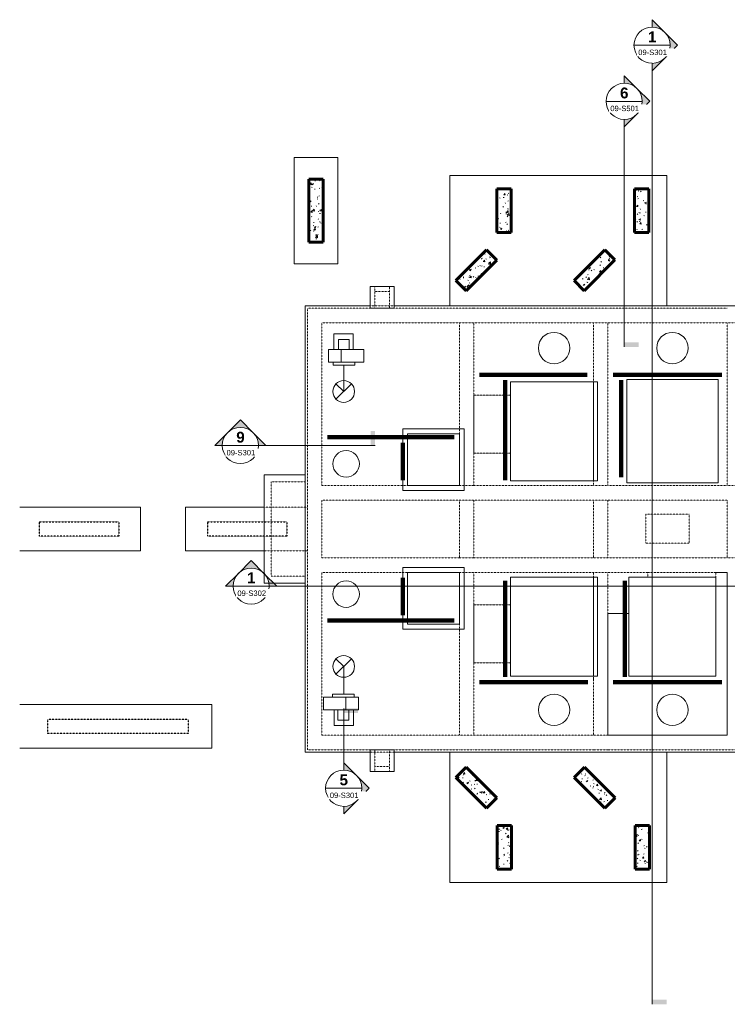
# Model space of a CAD drawing. Header units: feet. Extents: x -235 to 903, y -32 to 784.
# Tile 1 of 2: x -235 to 352, y -32 to 784. Entities that reach past the tile are written whole.
import ezdxf

# ---------------------------------------------------------------- set-up
doc = ezdxf.new("R2010")
doc.units = ezdxf.units.FT
doc.header["$MEASUREMENT"] = 0
doc.linetypes.add('Dash', pattern=[0.25, 0.125, -0.125])
for name, color, linetype, lineweight in [('A-FLOR', 192, 'Continuous', 18), ('A-FLOR-HDLN', 190, 'Continuous', 18), ('A-WALL', 113, 'Continuous', 18), ('A-WALL-HDLN', 110, 'Continuous', 18), ('A-WALL-PATT', 111, 'Continuous', 30), ('G-ANNO-SYMB', 111, 'Continuous', 9), ('M-EQPM', 50, 'Continuous', 13), ('M-HVAC-DUCT', 70, 'Continuous', 13), ('M-HVAC-DUCT-ANNO', 70, 'Continuous', 13), ('S-BEAM', 12, 'Continuous', 18), ('S-BEAM-HDLN', 1, 'Continuous', 18)]:
    doc.layers.add(name, color=color, linetype=linetype, lineweight=lineweight)
doc.styles.add('Arial', font='arial.ttf', dxfattribs={"height": 4.5})
doc.styles.add('Arial_B', font='arialbd.ttf', dxfattribs={"height": 9})
pattern_1 = [(50, (0, 0), (13.77135, -1.20496), [1.44, -15.84]), (355, (0, 0), (-2.66442, 14.44218), [1.152, -12.672]), (100.451, (1.148, -0.1), (11.10708, 13.23737), [1.224, -13.462]), (46.184, (0, 3.84), (20.4913, -3.17785), [2.16, -23.76]), (96.636, (1.708, 3.575), (17.94587, 18.70315), [1.836, -20.193]), (351.184, (0, 3.84), (17.9454, 18.7026), [1.728, -19.008]), (21, (1.92, 2.88), (11.46052, -7.73037), [1.44, -15.84]), (326, (1.92, 2.88), (4.67135, 13.92315), [1.152, -12.672]), (71.451, (2.875, 2.236), (16.13207, 6.19284), [1.224, -13.462]), (37.5, (0, 0), (0.233123, 6.39175), [0.6336, -11.885, 0.6336, -12.23, -12.72]), (37.5, (0, 0), (0.233123, 6.39175), [-25.382, 0.6336, -12.086]), (7.5, (0, 0), (5.05073, 7.57304), [0.6336, -6.701, 0.6336, -11.597, -4.848]), (7.5, (0, 0), (5.05073, 7.57304), [-19.565, 0.6336, -4.214]), (327.5, (-4.282, 0), (10.24958, -0.43289), [0.6336, -4.166, 0.6336, -14.342, -19.872]), (327.5, (-4.282, 0), (10.24958, -0.43289), [-19.776, 0.6336, -19.238]), (317.5, (-6.202, 0), (11.19739, 1.92214), [0.6336, -5.606, 0.6336, -9.312, -14.112]), (317.5, (-6.202, 0), (11.19739, 1.92214), [-16.186, 0.6336, -13.478])]

# ---------------------------------------------------------------- blocks, each defined once
blk = doc.blocks.new('Round Elbow - 1 D-1490414-PUMP STATION - UPPER PLAN _ELEV 294_92_ Copy 1')
at = {"layer": 'M-HVAC-DUCT', "color": 161, "lineweight": 9}
for p, q in [((482.47, 520.57), (485.6, 520.57)), ((497.52, 520.57), (500.47, 520.57))]:
    blk.add_line(p, q, dxfattribs=at)
blk = doc.blocks.new('2018-13830-007-02 - Standard-1453229-PUMP STATION - UPPER PLAN _ELEV 294_92_ Copy 1')
at = {"layer": 'M-EQPM', "color": 253, "lineweight": 9}
for p, q in [((-11, 10.62), (-11, 7.5)), ((-11, 10.62), (11, 10.62)), ((11, 7.5), (11, 10.62)), ((-18.3, 7.5), (-18.3, -9.63)), ((-2.53, 7.5), (24.84, 7.5)), ((-2.53, -9.63), (-2.53, 7.5)), ((24.84, 7.5), (24.84, -9.63)), ((-9.56, -9.63), (-9.56, -25.88)), ((-4.5, -9.63), (-4.5, -20.86)), ((24.84, -9.63), (-2.53, -9.63)), ((4.5, -20.86), (4.5, -9.63)), ((9.56, -25.88), (9.56, -9.63)), ((4.5, -20.86), (-4.5, -20.86)), ((-9.56, -25.88), (9.56, -25.88))]:
    blk.add_line(p, q, dxfattribs=at)
for points, knots in [([(-18.29, 7.5), (-18.39, 7.5), (-16.87, 7.5), (-6.74, 7.5), (-2.53, 7.5)], [-1.829617, -1.829617, -1.829617, -1.829617, -0.840213, -0.077672, -0.077672, -0.077672, -0.077672]), ([(-2.53, -9.63), (-6.74, -9.63), (-16.87, -9.63), (-18.39, -9.63), (-18.29, -9.63)], [0.077672, 0.077672, 0.077672, 0.077672, 0.840213, 1.829617, 1.829617, 1.829617, 1.829617])]:
    blk.add_open_spline(points, degree=3, knots=knots, dxfattribs=at)
blk = doc.blocks.new('Round Elbow - 1 D-1499608-PUMP STATION - UPPER PLAN _ELEV 294_92_ Copy 1')
at = {"layer": 'M-HVAC-DUCT', "color": 81, "lineweight": 9}
for p, q in [((486.12, 159.31), (489.07, 159.31)), ((504.68, 159.31), (508.12, 159.31))]:
    blk.add_line(p, q, dxfattribs=at)
blk = doc.blocks.new('2018-13830-007-02 - Standard-1524395-PUMP STATION - UPPER PLAN _ELEV 294_92_ Copy 1')
at = {"layer": 'M-EQPM', "color": 253, "lineweight": 9}
for p, q in [((9.56, 25.88), (-9.56, 25.88)), ((-9.56, 25.88), (-9.56, 9.62)), ((9.56, 9.62), (9.56, 25.88)), ((-4.5, 20.86), (-4.5, 9.62)), ((-4.5, 20.86), (4.5, 20.86)), ((4.5, 9.62), (4.5, 20.86)), ((-18.3, 9.62), (-18.3, -7.5)), ((-2.53, 9.62), (24.84, 9.62)), ((-2.53, -7.5), (-2.53, 9.62)), ((24.84, 9.62), (24.84, -7.5)), ((-11, -7.5), (-11, -10.62)), ((24.84, -7.5), (-2.53, -7.5)), ((11, -10.62), (11, -7.5)), ((11, -10.62), (-11, -10.62))]:
    blk.add_line(p, q, dxfattribs=at)
for points, knots in [([(-18.29, 9.62), (-18.39, 9.62), (-16.87, 9.62), (-6.74, 9.62), (-2.53, 9.62)], [-1.829617, -1.829617, -1.829617, -1.829617, -0.840213, -0.077672, -0.077672, -0.077672, -0.077672]), ([(-2.53, -7.5), (-6.74, -7.5), (-16.87, -7.5), (-18.39, -7.5), (-18.29, -7.5)], [0.077672, 0.077672, 0.077672, 0.077672, 0.840213, 1.829617, 1.829617, 1.829617, 1.829617])]:
    blk.add_open_spline(points, degree=3, knots=knots, dxfattribs=at)
blk = doc.blocks.new('2018-13830-003-02 - Standard-1455482-PUMP STATION - UPPER PLAN _ELEV 294_92_ Copy 1')
at = {"layer": 'M-EQPM', "color": 81, "lineweight": 9}
for p, q in [((-16.7, 5.22), (2, 5.22)), ((-16.7, -5.23), (-16.7, 5.22)), ((-9.22, 7.77), (-9.22, 5.22)), ((-9.22, 7.77), (8.78, 7.77)), ((2, 5.22), (2, -5.23)), ((8.78, 5.22), (8.78, 7.77)), ((12.5, -5.23), (12.5, 5.22)), ((2, -5.23), (-16.7, -5.23)), ((-7.94, -5.23), (-7.94, -18.25)), ((-4.72, -5.23), (-4.72, -13.7)), ((4.28, -13.7), (4.28, -5.23)), ((8.19, -18.25), (8.19, -5.23)), ((4.28, -13.7), (-4.72, -13.7)), ((-7.94, -18.25), (8.19, -18.25))]:
    blk.add_line(p, q, dxfattribs=at)
for points, knots in [([(2, 5.22), (4.9, 5.22), (11.39, 5.22), (12.51, 5.22), (12.5, 5.22), (12.49, 5.22)], [-4.416752, -4.416752, -4.416752, -4.416752, -3.926615, -3.275913, -3.242521, -3.242521, -3.242521, -3.242521]), ([(12.49, -5.23), (12.5, -5.23), (12.51, -5.23), (11.39, -5.23), (4.9, -5.23), (2, -5.23)], [3.242521, 3.242521, 3.242521, 3.242521, 3.275913, 3.926615, 4.416752, 4.416752, 4.416752, 4.416752])]:
    blk.add_open_spline(points, degree=3, knots=knots, dxfattribs=at)
blk = doc.blocks.new('Round Elbow - 1 D-V5-PUMP STATION - UPPER PLAN _ELEV 294_92_ Copy 1')
at = {"layer": 'M-HVAC-DUCT', "color": 81, "lineweight": 9}
for p, q in [((34, 490.87), (34, 494)), ((34, 476), (34, 478.95))]:
    blk.add_line(p, q, dxfattribs=at)
blk = doc.blocks.new('2018-13830-004-02 - Standard-1456233-PUMP STATION - UPPER PLAN _ELEV 294_92_ Copy 1')
at = {"layer": 'M-EQPM', "color": 81, "lineweight": 9}
for p, q in [((-16.78, 5.34), (1.93, 5.34)), ((-16.78, -5.11), (-16.78, 5.34)), ((-9.29, 7.89), (-9.29, 5.34)), ((-9.29, 7.89), (8.71, 7.89)), ((1.93, 5.34), (1.93, -5.11)), ((8.71, 5.34), (8.71, 7.89)), ((12.42, -5.11), (12.42, 5.34)), ((1.93, -5.11), (-16.78, -5.11)), ((-8.01, -5.11), (-8.01, -18.13)), ((-4.79, -5.11), (-4.79, -13.58)), ((4.21, -13.58), (4.21, -5.11)), ((8.12, -18.13), (8.12, -5.11)), ((4.21, -13.58), (-4.79, -13.58)), ((-8.01, -18.13), (8.12, -18.13))]:
    blk.add_line(p, q, dxfattribs=at)
for points, knots in [([(1.93, 5.34), (4.83, 5.34), (11.31, 5.34), (12.44, 5.34), (12.42, 5.34), (12.42, 5.34)], [-4.416752, -4.416752, -4.416752, -4.416752, -3.926615, -3.275913, -3.242521, -3.242521, -3.242521, -3.242521]), ([(12.42, -5.11), (12.42, -5.11), (12.44, -5.11), (11.31, -5.11), (4.83, -5.11), (1.93, -5.11)], [3.242521, 3.242521, 3.242521, 3.242521, 3.275913, 3.926615, 4.416752, 4.416752, 4.416752, 4.416752])]:
    blk.add_open_spline(points, degree=3, knots=knots, dxfattribs=at)
blk = doc.blocks.new('Round Elbow - 1 D-1493862-PUMP STATION - UPPER PLAN _ELEV 294_92_ Copy 1')
at = {"layer": 'M-HVAC-DUCT', "color": 81, "lineweight": 9}
for p, q in [((34, 248), (34, 245.05)), ((34, 233.13), (34, 230))]:
    blk.add_line(p, q, dxfattribs=at)
blk = doc.blocks.new('3618121_LPWRF_MECH_rvt_rvt-1-PUMP STATION - UPPER PLAN _ELEV 294_92_ Copy 1')
at = {"layer": 'M-HVAC-DUCT', "color": 81, "lineweight": 9}
for p, q in [((489.12, 564.31), (534.93, 564.31)), ((34, 479), (34, 497.28)), ((34, 245), (34, 225.44)), ((489.12, 159.31), (534.93, 159.31))]:
    blk.add_line(p, q, dxfattribs=at)
at = {"layer": 'M-HVAC-DUCT', "color": 161, "lineweight": 9}
for p, q in [((470.47, 520.57), (497.47, 520.57)), ((470.47, 203.44), (497.47, 203.44))]:
    blk.add_line(p, q, dxfattribs=at)
at = {"layer": 'M-HVAC-DUCT-ANNO', "color": 81, "lineweight": 9}
for p, q in [((486.12, 564.31), (478.34, 572.09)), ((493.9, 572.09), (478.34, 556.54)), ((34, 476), (27.64, 482.36)), ((40.36, 482.36), (27.64, 469.64)), ((34, 248), (27.64, 254.36)), ((40.36, 254.36), (27.64, 241.64)), ((486.12, 159.31), (478.34, 167.09)), ((493.9, 167.09), (478.34, 151.54))]:
    blk.add_line(p, q, dxfattribs=at)
at = {"layer": 'M-HVAC-DUCT-ANNO', "color": 161, "lineweight": 9}
for p, q in [((494.11, 526.94), (506.84, 514.21)), ((506.84, 526.94), (494.11, 514.21)), ((494.11, 209.8), (506.84, 197.07)), ((506.84, 209.8), (494.11, 197.07))]:
    blk.add_line(p, q, dxfattribs=at)
at = {"layer": 'M-HVAC-DUCT-ANNO', "color": 81, "lineweight": 9}
for centre, radius, start, end in [((486.12, 564.31), 11, 0, 180), ((486.12, 564.31), 11, 180, 0), ((34, 476), 9, 360, 180), ((34, 476), 9, 180, 360), ((34, 248), 9, 360, 180), ((34, 248), 9, 180, 360), ((486.12, 159.31), 11, 0, 180), ((486.12, 159.31), 11, 180, 360)]:
    blk.add_arc(centre, radius, start, end, dxfattribs=at)
at = {"layer": 'M-HVAC-DUCT-ANNO', "color": 161, "lineweight": 9}
for centre, start, end in [((500.47, 520.57), 0, 180), ((500.47, 520.57), 180, 360), ((500.47, 203.44), 0, 180), ((500.47, 203.44), 180, 360)]:
    blk.add_arc(centre, 9, start, end, dxfattribs=at)
at = {"layer": 'M-EQPM', "color": 81, "lineweight": 9}
for name, p, rotation in [('2018-13830-007-02 - Standard-1524395-PUMP STATION - UPPER PLAN _ELEV 294_92_ Copy 1', (545.56, 564.31), 270.0000000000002), ('2018-13830-003-02 - Standard-1455482-PUMP STATION - UPPER PLAN _ELEV 294_92_ Copy 1', (33.96, 505.53), 180), ('2018-13830-007-02 - Standard-1453229-PUMP STATION - UPPER PLAN _ELEV 294_92_ Copy 1', (545.56, 159.31), 89.99999999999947)]:
    blk.add_blockref(name, p, dxfattribs=dict(at, rotation=rotation))
blk.add_blockref('2018-13830-004-02 - Standard-1456233-PUMP STATION - UPPER PLAN _ELEV 294_92_ Copy 1', (34, 217.19), dxfattribs=at)
at = {"layer": 'M-HVAC-DUCT', "color": 81, "lineweight": 9}
for name, p in [('Round Elbow - 1 D-1499608-PUMP STATION - UPPER PLAN _ELEV 294_92_ Copy 1', (0, 405)), ('Round Elbow - 1 D-1490414-PUMP STATION - UPPER PLAN _ELEV 294_92_ Copy 1', (0, 0)), ('Round Elbow - 1 D-V5-PUMP STATION - UPPER PLAN _ELEV 294_92_ Copy 1', (0, 0)), ('Round Elbow - 1 D-1493862-PUMP STATION - UPPER PLAN _ELEV 294_92_ Copy 1', (0, 0)), ('Round Elbow - 1 D-1490414-PUMP STATION - UPPER PLAN _ELEV 294_92_ Copy 1', (0, -317.13)), ('Round Elbow - 1 D-1499608-PUMP STATION - UPPER PLAN _ELEV 294_92_ Copy 1', (0, 0))]:
    blk.add_blockref(name, p, dxfattribs=at)
blk = doc.blocks.new('Section - Perpendicular - Filled-772616-PUMP STATION - UPPER PLAN _ELEV 294_92_ Copy 1')
at = {"layer": 'G-ANNO-SYMB'}
blk.add_hatch(color=256, dxfattribs=at).paths.add_polyline_path([(-0.078125, 0.25), (0, 0.25), (0, 0), (-0.078125, 0)])
blk.add_line((-0.078125, 0), (0, 0), dxfattribs=at)
blk = doc.blocks.new('Section - Section Head - Filled-772609-PUMP STATION - UPPER PLAN _ELEV 294_92_ Copy 1')
at = {"layer": 'G-ANNO-SYMB'}
h = blk.add_hatch(color=256, dxfattribs=at)
edge = h.paths.add_edge_path()
edge.add_line((-0.533, 0.221), (-0.313, 0.442))
edge.add_line((-0.313, 0.442), (-0.092, 0.221))
edge.add_arc((-0.313, 0), 0.312, 45, 135)
h = blk.add_hatch(color=256, dxfattribs=at)
edge = h.paths.add_edge_path()
edge.add_line((-0.092, 0.221), (0.129, 0))
edge.add_line((0.129, 0), (0, 0))
edge.add_arc((-0.313, 0), 0.313, 0, 45)
edge = h.paths.add_edge_path()
edge.add_line((-0.625, 0), (-0.754, 0))
edge.add_line((-0.754, 0), (-0.533, 0.221))
edge.add_arc((-0.312, 0), 0.313, 135, 180)
for p, q in [((-0.313, 0.442), (-0.533, 0.221)), ((-0.092, 0.221), (-0.313, 0.442)), ((-0.533, 0.221), (-0.754, 0)), ((0.129, 0), (-0.092, 0.221)), ((-0.754, 0), (-0.625, 0)), ((0, 0), (0.129, 0))]:
    blk.add_line(p, q, dxfattribs=at)
for radius, start, end in [(0.313, 360, 180), (0.312, 180, 0)]:
    blk.add_arc((-0.313, 0), radius, start, end, dxfattribs=at)

msp = doc.modelspace()

# ---------------------------------------------------------------- hatches: boundary and pattern name
at = {"layer": 'A-WALL-PATT', "lineweight": 13}
h = msp.add_hatch(dxfattribs=at)
h.set_pattern_fill('FP_3', color=256, style=0, pattern_type=2)
h.set_pattern_definition(pattern_1)
h.paths.add_polyline_path([(17.1, 599.94), (17.1, 651.94), (5.1, 651.94), (5.1, 599.94)])
h = msp.add_hatch(dxfattribs=at)
h.set_pattern_fill('FP_3', color=256, style=0, pattern_type=2)
h.set_pattern_definition(pattern_1)
h.paths.add_polyline_path([(172.97, 607.94), (172.97, 643.94), (160.97, 643.94), (160.97, 607.94)])
h = msp.add_hatch(dxfattribs=at)
h.set_pattern_fill('FP_3', color=256, style=0, pattern_type=2)
h.set_pattern_definition(pattern_1)
h.paths.add_polyline_path([(286.97, 607.94), (286.97, 643.94), (274.97, 643.94), (274.97, 607.94)])
h = msp.add_hatch(dxfattribs=at)
h.set_pattern_fill('FP_3', color=256, style=0, pattern_type=2)
h.set_pattern_definition(pattern_1)
h.paths.add_polyline_path([(135.49, 559.47), (160.95, 584.93), (152.46, 593.42), (127.01, 567.96)])
h = msp.add_hatch(dxfattribs=at)
h.set_pattern_fill('FP_3', color=256, style=0, pattern_type=2)
h.set_pattern_definition(pattern_1)
h.paths.add_polyline_path([(233.45, 559.6), (258.9, 585.05), (250.42, 593.54), (224.96, 568.08)])
h = msp.add_hatch(dxfattribs=at)
h.set_pattern_fill('FP_3', color=256, style=0, pattern_type=2)
h.set_pattern_definition(pattern_1)
h.paths.add_polyline_path([(152.46, 130.58), (160.95, 139.07), (135.49, 164.53), (127.01, 156.04), (127.18, 155.86)])
h = msp.add_hatch(dxfattribs=at)
h.set_pattern_fill('FP_3', color=256, style=0, pattern_type=2)
h.set_pattern_definition(pattern_1)
h.paths.add_polyline_path([(250.54, 130.58), (259.03, 139.07), (233.57, 164.53), (225.08, 156.04), (225.26, 155.86)])
h = msp.add_hatch(dxfattribs=at)
h.set_pattern_fill('FP_3', color=256, style=0, pattern_type=2)
h.set_pattern_definition(pattern_1)
h.paths.add_polyline_path([(173.1, 80.06), (173.1, 116.06), (161.1, 116.06), (161.1, 80.06)])
h = msp.add_hatch(dxfattribs=at)
h.set_pattern_fill('FP_3', color=256, style=0, pattern_type=2)
h.set_pattern_definition(pattern_1)
h.paths.add_polyline_path([(287.55, 80.06), (287.55, 116.06), (275.55, 116.06), (275.55, 80.06)])

# ---------------------------------------------------------------- linework, layer by layer
at = {"layer": 'A-FLOR'}
for p, q in [((29.1, 669.94), (-6.9, 669.94)), ((-6.9, 669.94), (-6.9, 581.94)), ((29.1, 581.94), (29.1, 669.94)), ((122.01, 655), (122.01, 547)), ((301.97, 655), (122.01, 655)), ((301.97, 547), (301.97, 655)), ((-6.9, 581.94), (29.1, 581.94)), ((55.88, 547), (2, 547)), ((2, 547), (2, 177)), ((463, 547), (75.88, 547)), ((172.42, 402), (172.42, 484)), ((172.42, 484), (244.42, 484)), ((244.42, 484), (244.42, 402)), ((268.69, 400.19), (268.69, 485.81)), ((268.69, 485.81), (344.31, 485.81)), ((344.31, 485.81), (344.31, 400.19)), ((134, 445), (83, 445)), ((83, 445), (83, 394)), ((87, 398), (87, 441)), ((87, 441), (130, 441)), ((130, 441), (130, 398)), ((134, 394), (134, 445)), ((244.42, 402), (172.42, 402)), ((344.31, 400.19), (268.69, 400.19)), ((83, 394), (134, 394)), ((130, 398), (87, 398)), ((-134.5, 380), (-234.55, 380)), ((-134.5, 344), (-134.5, 380)), ((-97, 380), (-97, 344)), ((-32, 380), (-97, 380)), ((-234.55, 344), (-134.5, 344)), ((-97, 344), (-32, 344)), ((134, 330), (83, 330)), ((83, 330), (83, 279)), ((134, 279), (134, 330)), ((87, 283), (87, 326)), ((87, 326), (130, 326)), ((130, 326), (130, 283)), ((172.42, 240), (172.42, 322)), ((172.42, 322), (244.42, 322)), ((244.42, 322), (244.42, 240)), ((270.5, 240), (270.5, 322)), ((270.5, 322), (342.5, 322)), ((342.5, 322), (342.5, 240)), ((83, 279), (134, 279)), ((130, 283), (87, 283)), ((244.42, 240), (172.42, 240)), ((342.5, 240), (270.5, 240)), ((-75.25, 216.33), (-234.55, 216.33)), ((-75.25, 180.33), (-75.25, 216.33)), ((-234.55, 180.33), (-75.25, 180.33)), ((2, 177), (55.88, 177)), ((75.88, 177), (463, 177)), ((122.01, 177), (122.01, 69)), ((301.97, 69), (301.97, 177)), ((122.01, 69), (301.97, 69))]:
    msp.add_line(p, q, dxfattribs=at)
at = {"layer": 'A-FLOR', "color": 8}
for p, q in [((75.88, 563), (55.88, 563)), ((55.88, 563), (55.88, 545)), ((75.88, 545), (75.88, 563)), ((55.88, 545), (75.88, 545)), ((2, 407), (-32, 407)), ((-32, 407), (-32, 317)), ((-32, 317), (2, 317)), ((55.88, 179), (55.88, 161)), ((75.88, 179), (55.88, 179)), ((75.88, 161), (75.88, 179)), ((55.88, 161), (75.88, 161))]:
    msp.add_line(p, q, dxfattribs=at)
at = {"layer": 'A-FLOR'}
for centre, radius, start, end in [((208.42, 512), 13, 0, 180), ((306.5, 512), 13, 0, 180), ((208.42, 512), 13, 180, 360), ((306.5, 512), 13, 180, 360), ((36, 416), 11, 0, 180), ((36, 416), 11, 180, 360), ((36, 308), 11, 0, 180), ((36, 308), 11, 180, 360), ((208.42, 212), 13, 0, 180), ((306.5, 212), 13, 0, 180), ((208.42, 212), 13, 180, 360), ((306.5, 212), 13, 180, 360)]:
    msp.add_arc(centre, radius, start, end, dxfattribs=at)
at = {"layer": 'A-FLOR-HDLN', "linetype": 'Dash'}
for p, q in [((75.87, 547), (55.88, 547)), ((172.42, 473), (142, 473)), ((142, 473), (142, 425)), ((142, 425), (172.42, 425)), ((4, 380), (-32, 380)), ((-32, 344), (4, 344)), ((352, 326), (342.5, 326)), ((342.5, 326), (342.5, 322)), ((352, 191), (352, 326)), ((172.42, 299), (142, 299)), ((142, 299), (142, 251)), ((270.5, 292), (253, 292)), ((253, 292), (253, 191)), ((142, 251), (172.42, 251)), ((253, 191), (352, 191)), ((55.88, 177), (75.87, 177))]:
    msp.add_line(p, q, dxfattribs=at)
at = {"layer": 'A-FLOR-HDLN', "color": 8, "linetype": 'Dash'}
for p, q in [((142, 425), (142, 473)), ((142, 473), (172.42, 473)), ((172.42, 425), (142, 425)), ((284.5, 350.29), (284.5, 374.29)), ((284.5, 374.29), (320.5, 374.29)), ((320.5, 374.29), (320.5, 350.29)), ((320.5, 350.29), (284.5, 350.29)), ((286, 322), (286, 326)), ((286, 326), (352, 326)), ((352, 326), (352, 191)), ((142, 251), (142, 299)), ((142, 299), (172.42, 299)), ((253, 191), (253, 292)), ((253, 292), (270.5, 292)), ((172.42, 251), (142, 251)), ((352, 191), (253, 191))]:
    msp.add_line(p, q, dxfattribs=at)
at = {"layer": 'A-WALL', "lineweight": 60}
for p, q in [((17.1, 651.94), (5.1, 651.94)), ((5.1, 651.94), (5.1, 599.94)), ((17.1, 599.94), (17.1, 651.94)), ((172.97, 643.94), (160.97, 643.94)), ((160.97, 643.94), (160.97, 607.94)), ((172.97, 607.94), (172.97, 643.94)), ((286.97, 643.94), (274.97, 643.94)), ((274.97, 643.94), (274.97, 607.94)), ((286.97, 607.94), (286.97, 643.94)), ((160.97, 607.94), (172.97, 607.94)), ((274.97, 607.94), (286.97, 607.94)), ((5.1, 599.94), (17.1, 599.94)), ((152.46, 593.42), (127.01, 567.96)), ((160.95, 584.93), (152.46, 593.42)), ((250.42, 593.54), (224.96, 568.08)), ((258.9, 585.05), (250.42, 593.54)), ((135.49, 559.47), (160.95, 584.93)), ((233.45, 559.6), (258.9, 585.05)), ((127.01, 567.96), (135.49, 559.47)), ((224.96, 568.08), (233.45, 559.6)), ((135.49, 164.53), (127.01, 156.04)), ((160.95, 139.07), (135.49, 164.53)), ((233.57, 164.53), (225.08, 156.04)), ((259.03, 139.07), (233.57, 164.53)), ((127.01, 156.04), (152.46, 130.58)), ((225.08, 156.04), (250.54, 130.58)), ((152.46, 130.58), (160.95, 139.07)), ((250.54, 130.58), (259.03, 139.07)), ((161.1, 116.06), (161.1, 80.06)), ((173.1, 116.06), (161.1, 116.06)), ((173.1, 80.06), (173.1, 116.06)), ((275.55, 116.06), (275.55, 80.06)), ((287.55, 116.06), (275.55, 116.06)), ((287.55, 80.06), (287.55, 116.06)), ((161.1, 80.06), (173.1, 80.06)), ((275.55, 80.06), (287.55, 80.06))]:
    msp.add_line(p, q, dxfattribs=at)
at = {"layer": 'A-WALL-HDLN', "color": 8, "linetype": 'Dash'}
for p, q in [((59.88, 563), (59.88, 545)), ((71.88, 559), (59.88, 559)), ((71.88, 545), (71.88, 563)), ((4, 179), (4, 545)), ((4, 545), (55.88, 545)), ((75.88, 545), (130, 545)), ((142, 545), (130, 545)), ((142, 545), (241, 545)), ((253, 545), (241, 545)), ((253, 545), (352, 545)), ((142, 533), (130, 533)), ((253, 533), (241, 533)), ((364, 533), (352, 533)), ((-26, 401), (-26, 323)), ((2, 401), (-26, 401)), ((16, 398), (87, 398)), ((142, 398), (241, 398)), ((253, 398), (352, 398)), ((130, 386), (16, 386)), ((241, 386), (142, 386)), ((352, 386), (253, 386)), ((16, 338), (130, 338)), ((142, 338), (241, 338)), ((253, 338), (352, 338)), ((-26, 323), (2, 323)), ((87, 326), (16, 326)), ((241, 326), (142, 326)), ((286, 326), (253, 326)), ((130, 191), (142, 191)), ((241, 191), (253, 191)), ((55.87, 179), (4, 179)), ((59.88, 179), (59.88, 161)), ((71.88, 161), (71.88, 179)), ((130, 179), (75.88, 179)), ((130, 179), (142, 179)), ((241, 179), (142, 179)), ((241, 179), (253, 179)), ((463, 179), (253, 179)), ((59.88, 165), (71.88, 165))]:
    msp.add_line(p, q, dxfattribs=at)
at = {"layer": 'A-WALL-HDLN', "linetype": 'Dash', "lineweight": 30}
for p, q in [((-218.5, 368), (-152.5, 368)), ((-218.5, 368), (-218.5, 356)), ((-152.5, 368), (-152.5, 356)), ((-79, 368), (-32, 368)), ((-79, 368), (-79, 356)), ((-32, 368), (-13, 368)), ((-13, 368), (-13, 356)), ((-152.5, 356), (-218.5, 356)), ((-32, 356), (-79, 356)), ((-13, 356), (-32, 356)), ((-211.5, 204.33), (-95, 204.33)), ((-211.5, 204.33), (-211.5, 192.33)), ((-95, 204.33), (-95, 192.33)), ((-95, 192.33), (-211.5, 192.33))]:
    msp.add_line(p, q, dxfattribs=at)
at = {"layer": 'G-ANNO-SYMB'}
for p, q in [((274.63, 763.08), (304.63, 763.08)), ((289.63, 748.08), (289.63, -28.38)), ((251.5, 716.58), (281.5, 716.58)), ((266.5, 701.58), (266.5, 516.69)), ((-66.62, 431.15), (-36.62, 431.15)), ((-36.62, 431.15), (56.29, 431.15)), ((-57.63, 314.6), (-27.63, 314.6)), ((-27.63, 314.6), (600.96, 314.6)), ((34, 162), (34, 209.52)), ((19, 147), (49, 147))]:
    msp.add_line(p, q, dxfattribs=at)
at = {"layer": 'S-BEAM', "lineweight": 90}
for p, q in [((146.5, 489.91), (235.84, 489.91)), ((257.5, 489.91), (347.5, 489.91)), ((168, 402.5), (168, 485.41)), ((264, 405), (264, 485.41)), ((20.5, 438), (125.5, 438)), ((83, 402.5), (83, 433.5)), ((83, 321.5), (83, 290.5)), ((168, 319), (168, 239.5)), ((267, 319), (267, 239.5)), ((20.5, 286), (125.5, 286)), ((146.5, 235), (236.5, 235)), ((257.5, 235), (347.5, 235))]:
    msp.add_line(p, q, dxfattribs=at)
at = {"layer": 'S-BEAM', "color": 8}
for p, q in [((241, 484), (241, 479.5)), ((241, 479.5), (241, 473)), ((241, 473), (241, 425)), ((241, 425), (241, 402)), ((241, 315.34), (241, 322)), ((241, 299), (241, 315.34)), ((241, 251), (241, 299)), ((241, 240), (241, 251))]:
    msp.add_line(p, q, dxfattribs=at)
at = {"layer": 'S-BEAM-HDLN', "color": 8, "linetype": 'Dash'}
for p, q in [((16, 533), (16, 398)), ((130, 533), (16, 533)), ((130, 441), (130, 533)), ((142, 533), (142, 473)), ((241, 533), (142, 533)), ((241, 484), (241, 533)), ((253, 533), (253, 398)), ((352, 533), (253, 533)), ((352, 398), (352, 533)), ((142, 425), (142, 398)), ((241, 401.5), (241, 402)), ((241, 398), (241, 401.5)), ((142, 398), (130, 398)), ((253, 398), (241, 398)), ((364, 398), (352, 398)), ((16, 386), (16, 338)), ((142, 386), (130, 386)), ((130, 338), (130, 386)), ((142, 386), (142, 338)), ((253, 386), (241, 386)), ((241, 338), (241, 386)), ((253, 386), (253, 338)), ((352, 338), (352, 386)), ((142, 338), (130, 338)), ((241, 338), (253, 338)), ((364, 338), (352, 338)), ((16, 326), (16, 191)), ((142, 326), (130, 326)), ((142, 299), (142, 326)), ((253, 326), (241, 326)), ((241, 326), (241, 322)), ((253, 292), (253, 326)), ((130, 283), (130, 191)), ((142, 191), (142, 251)), ((241, 240), (241, 237.34)), ((241, 237.34), (241, 191)), ((16, 191), (130, 191)), ((142, 191), (241, 191))]:
    msp.add_line(p, q, dxfattribs=at)

# ---------------------------------------------------------------- block references
at = {"lineweight": 5}
msp.add_blockref('3618121_LPWRF_MECH_rvt_rvt-1-PUMP STATION - UPPER PLAN _ELEV 294_92_ Copy 1', (0, 0), dxfattribs=at)
at = {"layer": 'G-ANNO-SYMB', "xscale": 47.99999999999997, "yscale": 47.99999999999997, "zscale": 47.99999999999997}
for name, p, rotation in [('Section - Section Head - Filled-772609-PUMP STATION - UPPER PLAN _ELEV 294_92_ Copy 1', (289.63, 748.08), 269.9999999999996), ('Section - Section Head - Filled-772609-PUMP STATION - UPPER PLAN _ELEV 294_92_ Copy 1', (266.5, 701.58), 269.9999999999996), ('Section - Perpendicular - Filled-772616-PUMP STATION - UPPER PLAN _ELEV 294_92_ Copy 1', (34, 209.52), 269.9999999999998)]:
    msp.add_blockref(name, p, dxfattribs=dict(at, rotation=rotation))
at = {"layer": 'G-ANNO-SYMB', "extrusion": (0, 0, -1), "xscale": 47.99999999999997, "yscale": 47.99999999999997, "zscale": 47.99999999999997}
for name, p, rotation in [('Section - Perpendicular - Filled-772616-PUMP STATION - UPPER PLAN _ELEV 294_92_ Copy 1', (-266.5, 516.69), 90.00000000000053), ('Section - Section Head - Filled-772609-PUMP STATION - UPPER PLAN _ELEV 294_92_ Copy 1', (-34, 162), 90.00000000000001), ('Section - Perpendicular - Filled-772616-PUMP STATION - UPPER PLAN _ELEV 294_92_ Copy 1', (-289.63, -28.38), 90.00000000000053)]:
    msp.add_blockref(name, p, dxfattribs=dict(at, rotation=rotation))
at = {"layer": 'G-ANNO-SYMB', "xscale": 47.99999999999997, "yscale": 47.99999999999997, "zscale": 47.99999999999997}
for p in [(-36.62, 431.15), (-27.63, 314.6)]:
    msp.add_blockref('Section - Section Head - Filled-772609-PUMP STATION - UPPER PLAN _ELEV 294_92_ Copy 1', p, dxfattribs=at)
at = {"layer": 'G-ANNO-SYMB', "extrusion": (0, 0, -1), "xscale": 47.99999999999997, "yscale": 47.99999999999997, "zscale": 47.99999999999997}
msp.add_blockref('Section - Perpendicular - Filled-772616-PUMP STATION - UPPER PLAN _ELEV 294_92_ Copy 1', (-56.29, 431.15), dxfattribs=at)

# ---------------------------------------------------------------- texts
at = {"layer": 'G-ANNO-SYMB', "char_height": 9, "width": 8.484, "attachment_point": 1, "style": 'Arial_B'}
for s, insert in [('\\fArial|b1|i0|c0|p34|;1', (286.22, 774.54)), ('\\fArial|b1|i0|c0|p34|;6', (263.09, 728.04)), ('\\fArial|b1|i0|c0|p34|;9', (-55.03, 442.61)), ('\\fArial|b1|i0|c0|p34|;1', (-46.04, 326.06)), ('\\fArial|b1|i0|c0|p34|;5', (30.59, 158.46))]:
    msp.add_mtext(s, dxfattribs=dict(at, insert=insert))

# ---------------------------------------------------------------- next in the draw order: texts
at = {"layer": 'G-ANNO-SYMB', "char_height": 4.5, "width": 28.9365, "attachment_point": 1, "style": 'Arial', "bg_fill": 3, "box_fill_scale": 1.25, "bg_fill_color": 256, "bg_fill_true_color": 13158600, "bg_fill_transparency": 0}
for s, insert in [('09-S301', (278.16, 759.46)), ('09-S501', (255.03, 712.96)), ('09-S301', (-63.09, 427.53)), ('09-S302', (-54.1, 310.98)), ('09-S301', (22.53, 143.39))]:
    msp.add_mtext(s, dxfattribs=dict(at, insert=insert))

doc.saveas('drawing.dxf')
